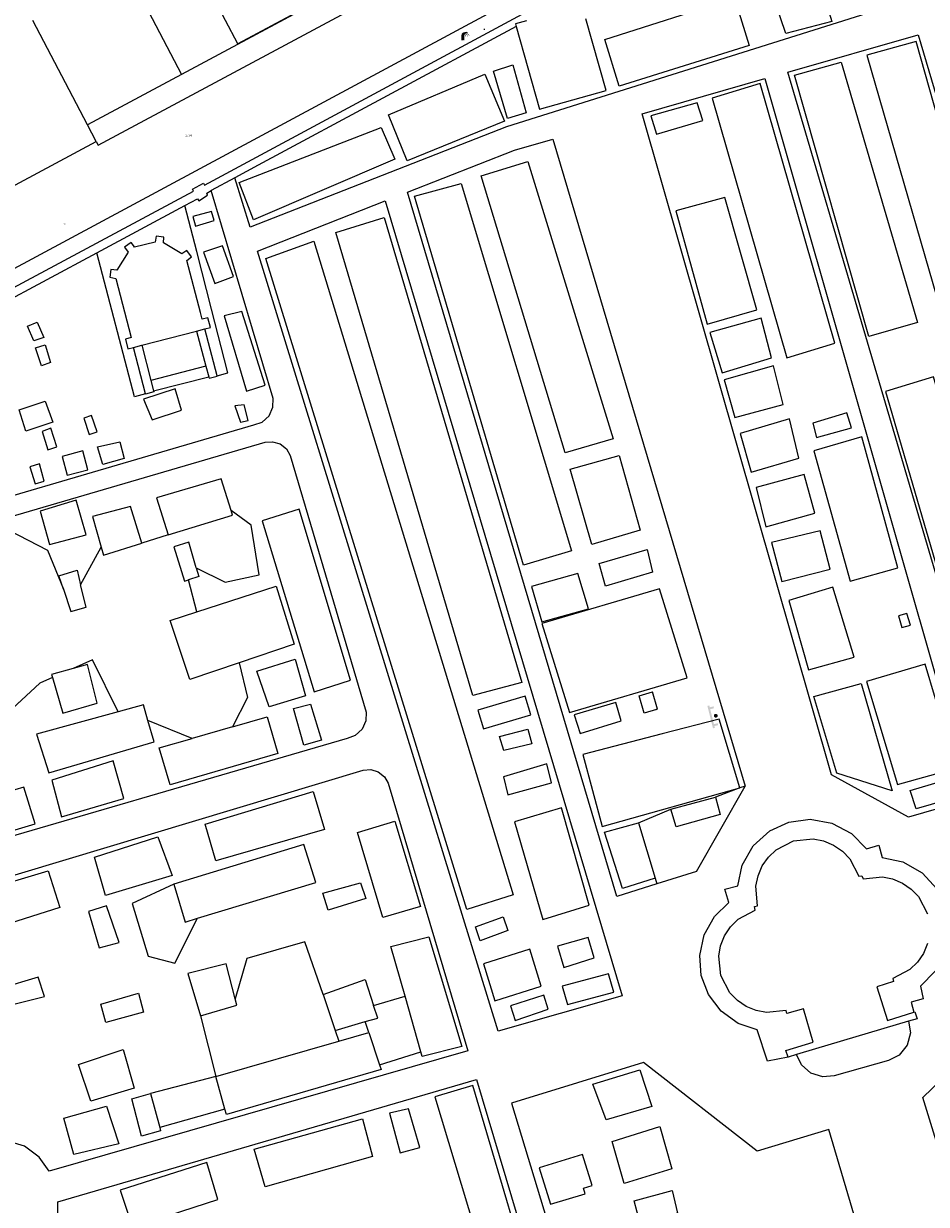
# Model space of a CAD drawing. Header units: metres. Extents: x 197457 to 198138, y 353986 to 354984.
# Tile 197 of 217: x 197818 to 197865, y 354872 to 354933. Entities that reach past the tile are written whole.
import ezdxf

# ---------------------------------------------------------------- set-up
doc = ezdxf.new("R2010")
doc.units = ezdxf.units.M
doc.header["$MEASUREMENT"] = 0
for name, color, linetype, lineweight, true_color in [('bank', 7, 'Continuous', 0, 0x681648), ('elektrakast', 7, 'Continuous', 0, 0x104b6e), ('lichtmast', 7, 'Continuous', 0, 0x104b6e)]:
    doc.layers.add(name, color=color, linetype=linetype, lineweight=lineweight, true_color=true_color)
for name, color, linetype, lineweight in [('bijgebouw', 1, 'Continuous', 13), ('Grens maaiveld', 253, 'Continuous', 0), ('Hoogtepunt', 7, 'Continuous', 0), ('kant muur', 30, 'Continuous', 0), ('kant onverhard', 7, 'Continuous', 0), ('kant verharding', 7, 'Continuous', 0), ('muur breder dan 30cm', 30, 'Continuous', 0), ('raster geen IMGeo', 7, 'Continuous', 0), ('vlakafsluiter', 1, 'Continuous', 0), ('waterleidingput', 132, 'Continuous', 0)]:
    doc.layers.add(name, color=color, linetype=linetype, lineweight=lineweight)
doc.styles.add('Style-WORKING', font='WORKING.shx')

# ---------------------------------------------------------------- blocks, each defined once
blk = doc.blocks.new('bank')
at = {"layer": 'bank', "linetype": 'Continuous', "lineweight": 0, "true_color": 0xde7233}
blk.add_hatch(color=13, dxfattribs=at).paths.add_polyline_path([(0.4, 0), (0.4, 0.2), (-0.4, 0.2), (-0.4, 0), (-0.5, 0), (-0.5, 0.2), (-0.6, 0.2), (-0.6, 0.3), (0.6, 0.3), (0.6, 0.2), (0.5, 0.2), (0.5, 0)])
at = {"layer": 'bank', "linetype": 'Continuous', "lineweight": 0, "true_color": 0x6a2d14}
blk.add_hatch(color=26, dxfattribs=at).paths.add_polyline_path([(0.1, 0, 1), (-0.1, 0, 1)])
blk = doc.blocks.new('waterleidingput')
at = {"layer": 'waterleidingput', "linetype": 'Continuous', "lineweight": 0, "true_color": 0x248bcb}
h = blk.add_hatch(color=142, dxfattribs=at)
edge = h.paths.add_edge_path()
edge.add_spline(control_points=[(0.44, 0), (0.44, 0.04), (0.43, 0.09), (0.36, 0.2), (0.28, 0.26), (0.09, 0.32), (-0.02, 0.33), (-0.22, 0.29), (-0.31, 0.24), (-0.42, 0.12), (-0.44, 0.06), (-0.44, -0.06), (-0.42, -0.12), (-0.33, -0.22), (-0.28, -0.26), (-0.1, -0.33), (0.04, -0.33), (0.27, -0.27), (0.37, -0.2), (0.43, -0.08), (0.44, -0.04), (0.44, 0)], knot_values=[0, 0, 0, 0, 0.060484, 0.060484, 0.178041, 0.178041, 0.295599, 0.295599, 0.413157, 0.413157, 0.498623, 0.498623, 0.584089, 0.584089, 0.669555, 0.669555, 0.808438, 0.808438, 0.94732, 0.94732, 1, 1, 1, 1], degree=3, periodic=0)
edge = h.paths.add_edge_path(flags=16)
edge.add_ellipse((0, 0), major_axis=(0.392, 0), ratio=0.689655, start_angle=0, end_angle=360)
for points in [[(-0.05, -0.09, -0.141608), (-0.09, -0.05), (-0.1, -0.09), (-0.17, 0.18), (-0.22, 0.18), (-0.12, -0.17), (-0.07, -0.17)], [(0.03, 0.18), (-0.02, 0.18), (-0.05, 0.09, -0.269854), (0.05, 0.09)], [(0.23, 0.18), (0.18, 0.18), (0.1, -0.09), (0.09, -0.05, -0.141608), (0.05, -0.09), (0.08, -0.17), (0.13, -0.17)]]:
    blk.add_hatch(color=142, dxfattribs=at).paths.add_polyline_path(points)
at = {"layer": 'waterleidingput', "linetype": 'Continuous', "lineweight": 0, "true_color": 0x104b6e}
blk.add_hatch(color=156, dxfattribs=at).paths.add_polyline_path([(0.1, 0, 1), (-0.1, 0, 1)])
blk = doc.blocks.new('kast_1')
at = {"layer": 'elektrakast', "linetype": 'Continuous', "lineweight": 0, "true_color": 0xbd2877}
h = blk.add_hatch(color=232, dxfattribs=at)
edge = h.paths.add_edge_path()
edge.add_arc((0, 0), 0.1, 0, 360)
edge.add_line((0, -0.1), (0.34, -0.1))
edge.add_line((0.34, -0.1), (0.34, 0.47))
edge.add_line((0.34, 0.47), (-0.34, 0.47))
edge.add_line((-0.34, 0.47), (-0.34, -0.1))
edge.add_line((-0.34, -0.1), (0, -0.1))
edge = h.paths.add_edge_path(flags=16)
edge.add_arc((-0.2, 0.31), 0.0607, 0, 360)
at = {"layer": 'elektrakast', "linetype": 'Continuous', "lineweight": 0, "true_color": 0x681648}
blk.add_hatch(color=219, dxfattribs=at).paths.add_polyline_path([(-0.1, 0, 1), (0.1, 0, 1)])
at = {"layer": 'elektrakast', "color": 232, "linetype": 'Continuous', "lineweight": 0, "true_color": 0xbd2877, "extrusion": (0, 0, -1)}
blk.add_solid([(-0.34, 0.65), (0.34, 0.65), (-0.34, 0.55), (0.34, 0.55)], dxfattribs=at)
blk = doc.blocks.new('lichtmast')
at = {"layer": 'lichtmast', "linetype": 'Continuous', "lineweight": 0, "true_color": 0xbd2877}
for points in [[(0.15, 0.42, -0.344151), (0.3, 0.61), (0.43, 0.64, 0.960861), (0.4, 0.79), (0.1, 0.74, 0.366629), (-0.15, 0.45), (-0.15, -0.1), (0, -0.1, -0.414214), (-0.1, 0, -1), (0.1, 0, -0.414214), (0, -0.1), (0.15, -0.1)], [(0.35, 0.55, 1), (0.3, 0.56), (0.23, 0.32, 1), (0.28, 0.31)], [(0.42, 0.58, 1), (0.38, 0.57), (0.44, 0.33, 1), (0.48, 0.34)], [(0.49, 0.61, 1), (0.45, 0.58), (0.63, 0.4, 1), (0.66, 0.43)]]:
    blk.add_hatch(color=232, dxfattribs=at).paths.add_polyline_path(points)
at = {"layer": 'lichtmast', "linetype": 'Continuous', "lineweight": 0, "true_color": 0x681648}
blk.add_hatch(color=219, dxfattribs=at).paths.add_polyline_path([(-0.1, 0, 1), (0.1, 0, 1)])

msp = doc.modelspace()

# ---------------------------------------------------------------- linework, layer by layer
at = {"layer": 'bijgebouw', "linetype": 'Continuous', "lineweight": 13}
for p, q in [((197824.184, 354916.674), (197827.02, 354917.406)), ((197827.02, 354917.406), (197827.46, 354917.52)), ((197823.755, 354916.563), (197824.184, 354916.674)), ((197858.156, 354879.893), (197857.713, 354879.756))]:
    msp.add_line(p, q, dxfattribs=at)
at = {"layer": 'bijgebouw', "linetype": 'Continuous', "lineweight": 13, "flags": 128}
for points in [[(197844.141, 354933.491), (197843.573, 354933.336), (197843.61, 354933.205)], [(197843.61, 354933.205), (197844.82, 354928.912), (197848.282, 354929.88), (197847.215, 354933.591)], [(197827.237, 354918.367), (197826.53, 354921.073), (197826.77, 354921.264), (197826.526, 354921.585), (197826.276, 354921.416), (197825.311, 354921.981), (197825.341, 354922.273), (197824.938, 354922.336), (197824.885, 354922.02), (197823.813, 354921.761), (197823.755, 354921.838)], [(197823.755, 354921.838), (197823.631, 354922.001), (197823.297, 354921.751), (197823.483, 354921.503), (197822.896, 354920.557), (197822.589, 354920.597), (197822.536, 354920.194), (197822.836, 354920.13), (197823.636, 354917.069), (197823.345, 354916.994), (197823.475, 354916.491), (197823.755, 354916.563)], [(197827.46, 354917.52), (197827.748, 354917.594), (197827.616, 354918.096), (197827.326, 354918.028), (197827.237, 354918.367)], [(197857.713, 354879.756), (197857.602, 354880.11), (197859.021, 354880.532), (197858.51, 354882.269), (197857.657, 354882.019), (197857.611, 354882.183), (197856.6, 354882.078), (197856.062, 354882.179), (197855.545, 354882.39), (197855.082, 354882.702), (197854.7, 354883.094), (197854.225, 354883.993), (197854.114, 354885.004), (197854.211, 354885.542), (197854.419, 354886.06), (197854.729, 354886.525), (197855.118, 354886.91), (197856.014, 354887.39), (197855.97, 354887.567), (197856.134, 354887.614), (197856.047, 354888.629), (197856.157, 354889.165), (197856.377, 354889.679), (197856.697, 354890.137), (197857.094, 354890.514), (197858.001, 354890.977), (197859.015, 354891.076), (197859.553, 354890.972), (197860.069, 354890.758), (197860.531, 354890.444), (197860.913, 354890.051), (197861.386, 354889.149), (197861.539, 354889.168), (197861.602, 354889.014), (197862.605, 354889.107), (197863.136, 354889.002), (197863.646, 354888.788), (197864.101, 354888.474), (197864.476, 354888.084), (197864.938, 354887.189)], [(197864.941, 354885.655), (197864.732, 354885.144), (197864.422, 354884.685), (197864.035, 354884.307), (197863.145, 354883.836), (197863.187, 354883.677), (197862.321, 354883.401), (197862.866, 354881.663), (197864.241, 354882.092)], [(197864.241, 354882.092), (197864.296, 354882.109), (197864.407, 354881.756), (197863.961, 354881.624)], [(197863.961, 354881.624), (197859.138, 354880.196), (197858.156, 354879.893)]]:
    msp.add_lwpolyline(points, dxfattribs=at)
at = {"layer": 'Grens maaiveld', "linetype": 'Continuous', "lineweight": 0}
for p, q in [((197829.019, 354925.355), (197827.794, 354924.688)), ((197821.856, 354921.462), (197826.424, 354923.913)), ((197805.161, 354912.502), (197821.856, 354921.462)), ((197827.511, 354915.593), (197824.658, 354914.853)), ((197824.799, 354914.312), (197827.66, 354915.042)), ((197828.893, 354896.891), (197826.795, 354896.287)), ((197851.627, 354892.612), (197853.954, 354893.242)), ((197851.901, 354891.698), (197851.627, 354892.612)), ((197849.958, 354891.908), (197850.827, 354889.037)), ((197833.595, 354883.005), (197834.227, 354881.15)), ((197838.668, 354880.033), (197837.847, 354882.918)), ((197834.227, 354881.15), (197835.783, 354881.604)), ((197828.023, 354878.758), (197834.416, 354880.595)), ((197834.416, 354880.595), (197835.97, 354881.041)), ((197835.97, 354881.041), (197836.523, 354879.373)), ((197828.499, 354877.073), (197828.023, 354878.758)), ((197824.644, 354877.88), (197825.122, 354876.117))]:
    msp.add_line(p, q, dxfattribs=at)
at = {"layer": 'Grens maaiveld', "linetype": 'Continuous', "lineweight": 0, "flags": 128}
for points in [[(197776.814, 354898.003), (197777.358, 354898.308), (197777.441, 354898.185), (197826.875, 354924.656), (197826.825, 354924.765), (197827.383, 354925.07), (197827.45, 354924.978), (197862.426, 354943.805), (197862.358, 354943.917), (197862.933, 354944.219), (197862.991, 354944.109), (197874.818, 354950.417), (197874.759, 354950.507), (197875.288, 354950.79), (197875.443, 354950.509)], [(197859.224, 354935.936), (197859.98, 354933.466), (197857.595, 354932.838), (197856.8, 354935.182), (197859.224, 354935.936)], [(197848.951, 354930.107), (197848.202, 354932.521), (197854.932, 354934.691), (197855.687, 354932.211), (197848.951, 354930.107)], [(197843.61, 354933.205), (197830.232, 354926.016), (197829.019, 354925.355)], [(197869.179, 354915.371), (197864.365, 354932.428), (197861.804, 354931.707), (197866.728, 354914.67), (197869.179, 354915.371)], [(197844.135, 354928.718), (197843.158, 354928.432), (197842.438, 354930.881), (197843.444, 354931.204), (197844.135, 354928.718)], [(197864.424, 354917.85), (197861.904, 354917.119), (197858.054, 354930.681), (197860.473, 354931.35), (197864.424, 354917.85)], [(197837.964, 354926.231), (197836.982, 354928.624), (197841.983, 354930.73), (197843.004, 354928.288), (197837.964, 354926.231)], [(197856.274, 354930.247), (197853.779, 354929.478), (197857.655, 354916.022), (197860.136, 354916.773), (197856.274, 354930.247)], [(197853.29, 354928.327), (197853.002, 354929.247), (197850.592, 354928.573), (197850.892, 354927.609), (197853.29, 354928.327)], [(197836.613, 354927.969), (197837.308, 354926.312), (197829.992, 354923.179), (197829.245, 354925.103), (197836.613, 354927.969)], [(197841.802, 354925.46), (197844.222, 354926.195), (197848.649, 354911.812), (197846.144, 354911.087), (197841.802, 354925.46)], [(197826.424, 354923.913), (197827.085, 354924.268), (197827.142, 354924.163), (197827.605, 354924.448), (197827.57, 354924.566), (197827.794, 354924.688)], [(197846.487, 354906.01), (197843.988, 354905.276), (197838.343, 354924.408), (197840.755, 354925.067), (197846.487, 354906.01)], [(197853.522, 354917.764), (197856.091, 354918.502), (197854.429, 354924.328), (197851.894, 354923.638), (197853.522, 354917.764)], [(197827.942, 354923.135), (197827.803, 354923.611), (197826.845, 354923.34), (197826.969, 354922.843), (197827.942, 354923.135)], [(197834.256, 354922.511), (197836.761, 354923.299), (197843.901, 354899.194), (197841.354, 354898.507), (197834.256, 354922.511)], [(197827.971, 354919.872), (197828.944, 354920.243), (197828.37, 354921.823), (197827.388, 354921.505), (197827.971, 354919.872)], [(197843.458, 354888.184), (197841.047, 354887.412), (197830.623, 354921.178), (197833.109, 354922.061), (197843.458, 354888.184)], [(197829.623, 354914.288), (197830.587, 354914.599), (197829.379, 354918.42), (197828.463, 354918.202), (197829.623, 354914.288)], [(197854.288, 354915.241), (197856.845, 354916.013), (197856.325, 354918.072), (197853.648, 354917.33), (197854.288, 354915.241)], [(197819.113, 354917.066), (197818.593, 354916.905), (197818.264, 354917.667), (197818.758, 354917.864), (197819.113, 354917.066)], [(197819.46, 354915.783), (197818.99, 354915.598), (197818.678, 354916.541), (197819.178, 354916.7), (197819.46, 354915.783)], [(197854.959, 354912.928), (197857.465, 354913.601), (197856.956, 354915.607), (197854.392, 354914.876), (197854.959, 354912.928)], [(197865.265, 354915.029), (197862.767, 354914.271), (197866.978, 354899.83), (197869.51, 354900.57), (197865.265, 354915.029)], [(197824.736, 354912.805), (197826.258, 354913.306), (197825.918, 354914.417), (197824.287, 354913.877), (197824.736, 354912.805)], [(197817.832, 354913.324), (197819.178, 354913.78), (197819.581, 354912.676), (197818.176, 354912.225), (197817.832, 354913.324)], [(197821.456, 354912.038), (197821.881, 354912.178), (197821.583, 354913.034), (197821.181, 354912.895), (197821.456, 354912.038)], [(197829.304, 354912.678), (197829.709, 354912.775), (197829.505, 354913.591), (197829.021, 354913.528), (197829.304, 354912.678)], [(197860.754, 354913.16), (197859.001, 354912.631), (197859.194, 354911.893), (197861.007, 354912.387), (197860.754, 354913.16)], [(197855.801, 354910.099), (197858.269, 354910.815), (197857.787, 354912.865), (197855.225, 354912.102), (197855.801, 354910.099)], [(197819.788, 354911.414), (197819.478, 354912.367), (197819.025, 354912.204), (197819.314, 354911.244), (197819.788, 354911.414)], [(197861.543, 354911.929), (197859.053, 354911.196), (197860.934, 354904.439), (197863.41, 354905.133), (197861.543, 354911.929)], [(197820.324, 354909.93), (197821.391, 354910.215), (197821.126, 354911.194), (197820.054, 354910.9), (197820.324, 354909.93)], [(197823.049, 354911.665), (197823.272, 354910.808), (197822.173, 354910.491), (197821.894, 354911.407), (197823.049, 354911.665)], [(197846.411, 354910.249), (197848.953, 354910.961), (197850.044, 354907.088), (197847.536, 354906.338), (197846.411, 354910.249)], [(197818.664, 354909.484), (197819.135, 354909.62), (197818.886, 354910.522), (197818.388, 354910.371), (197818.664, 354909.484)], [(197856.565, 354907.266), (197859.104, 354907.965), (197858.545, 354909.972), (197856.061, 354909.294), (197856.565, 354907.266)], [(197828.828, 354908.098), (197828.303, 354909.746), (197824.945, 354908.756), (197825.55, 354906.836)], [(197821.302, 354906.85), (197820.79, 354908.64), (197818.912, 354908.078), (197819.404, 354906.337), (197821.302, 354906.85)], [(197824.187, 354906.414), (197823.602, 354908.319), (197821.63, 354907.788), (197822.082, 354906.203)], [(197832.352, 354908.181), (197830.44, 354907.571), (197833.131, 354898.7), (197835.023, 354899.313), (197832.352, 354908.181)], [(197825.55, 354906.836), (197828.903, 354907.863), (197828.828, 354908.098)], [(197857.39, 354904.417), (197859.893, 354905.069), (197859.379, 354907.055), (197856.846, 354906.454), (197857.39, 354904.417)], [(197822.082, 354906.203), (197822.202, 354905.784), (197824.187, 354906.414)], [(197827.013, 354905.131), (197826.628, 354906.456), (197825.848, 354906.219), (197826.403, 354904.434), (197826.606, 354904.502)], [(197847.913, 354905.365), (197850.403, 354906.09), (197850.688, 354904.915), (197848.237, 354904.182), (197847.913, 354905.365)], [(197827.013, 354905.131), (197827.143, 354904.683), (197826.606, 354904.502)], [(197820.124, 354904.024), (197819.893, 354904.722), (197820.836, 354905.008), (197821.017, 354904.253)], [(197847.354, 354903.005), (197846.802, 354904.845), (197844.409, 354904.159), (197844.947, 354902.331), (197847.354, 354903.005)], [(197820.124, 354904.024), (197820.505, 354902.87), (197821.298, 354903.085), (197821.017, 354904.253)], [(197827.05, 354902.846), (197831.165, 354904.175), (197832.091, 354901.174), (197829.24, 354900.207)], [(197852.484, 354899.426), (197851.052, 354904.046), (197844.941, 354902.239), (197846.382, 354897.638), (197852.484, 354899.426)], [(197861.145, 354900.499), (197860.039, 354904.136), (197857.755, 354903.441), (197858.767, 354899.846), (197861.145, 354900.499)], [(197829.24, 354900.207), (197826.679, 354899.339), (197825.658, 354902.396), (197827.05, 354902.846)], [(197863.878, 354902.768), (197863.443, 354902.64), (197863.61, 354902.041), (197864.066, 354902.157), (197863.878, 354902.768)], [(197832.682, 354898.501), (197830.8, 354897.928), (197830.157, 354899.779), (197832.147, 354900.391), (197832.682, 354898.501)], [(197820.628, 354899.921), (197819.503, 354899.608), (197819.551, 354899.441)], [(197819.551, 354899.441), (197820.087, 354897.597), (197821.874, 354898.122), (197821.368, 354900.127), (197820.628, 354899.921)], [(197864.822, 354900.136), (197861.787, 354899.241), (197863.383, 354893.891), (197866.425, 354894.746), (197864.822, 354900.136)], [(197863.113, 354893.567), (197860.246, 354894.489), (197859.05, 354898.455), (197861.497, 354899.13), (197863.113, 354893.567)], [(197841.616, 354897.754), (197841.913, 354896.78), (197844.368, 354897.507), (197844.084, 354898.477), (197841.616, 354897.754)], [(197850.888, 354897.784), (197850.255, 354897.596), (197849.982, 354898.492), (197850.679, 354898.696)], [(197850.888, 354897.784), (197850.945, 354897.801), (197850.679, 354898.696)], [(197824.51, 354897.215), (197824.275, 354898.03), (197822.958, 354897.668)], [(197832.056, 354897.838), (197832.945, 354898.064), (197833.506, 354896.2), (197832.587, 354895.937), (197832.056, 354897.838)], [(197846.618, 354897.505), (197846.929, 354896.542), (197849.059, 354897.206), (197848.773, 354898.146), (197846.618, 354897.505)], [(197822.958, 354897.668), (197818.733, 354896.508), (197819.365, 354894.509), (197824.825, 354896.119), (197824.51, 354897.215)], [(197828.893, 354896.891), (197830.691, 354897.409), (197831.246, 354895.512), (197825.659, 354893.878), (197825.1, 354895.799), (197826.795, 354896.287)], [(197855.203, 354893.733), (197854.144, 354897.292), (197851.177, 354896.518)], [(197844.217, 354896.765), (197844.423, 354896.011), (197842.973, 354895.668), (197842.752, 354896.393), (197844.217, 354896.765)], [(197851.177, 354896.518), (197847.074, 354895.448), (197848.073, 354891.72), (197855.203, 354893.733)], [(197819.519, 354894.124), (197820.02, 354892.219), (197823.263, 354893.167), (197822.699, 354895.125), (197819.519, 354894.124)], [(197842.949, 354894.304), (197843.18, 354893.367), (197845.442, 354893.993), (197845.194, 354894.972), (197842.949, 354894.304)], [(197866.55, 354894.33), (197866.819, 354893.339), (197864.358, 354892.639), (197864.051, 354893.583), (197866.55, 354894.33)], [(197814.794, 354892.79), (197815.356, 354890.869), (197818.654, 354891.857), (197818.074, 354893.765), (197814.794, 354892.79)], [(197833.084, 354893.532), (197833.661, 354891.563), (197828.035, 354889.94), (197827.482, 354891.844), (197833.084, 354893.532)], [(197853.954, 354893.242), (197854.19, 354892.336), (197851.901, 354891.698)], [(197845.955, 354892.687), (197843.525, 354891.968), (197844.991, 354886.908), (197847.388, 354887.65), (197845.955, 354892.687)], [(197835.373, 354891.404), (197837.315, 354891.99), (197838.642, 354887.58), (197836.695, 354887.001), (197835.373, 354891.404)], [(197850.827, 354889.037), (197849.124, 354888.503), (197848.199, 354891.425), (197849.958, 354891.908)], [(197825.023, 354891.192), (197825.761, 354889.178), (197822.305, 354888.15), (197821.73, 354890.13), (197825.023, 354891.192)], [(197827.087, 354886.967), (197833.22, 354888.824), (197832.601, 354890.79), (197825.851, 354888.735)], [(197819.338, 354889.419), (197819.932, 354887.518), (197816.596, 354886.471), (197815.982, 354888.426), (197819.338, 354889.419)], [(197825.851, 354888.735), (197826.435, 354886.77), (197827.087, 354886.967)], [(197835.814, 354887.983), (197833.864, 354887.379), (197833.581, 354888.26), (197835.54, 354888.794), (197835.814, 354887.983)], [(197821.421, 354887.31), (197821.988, 354885.435), (197823.014, 354885.713), (197822.364, 354887.603), (197821.421, 354887.31)], [(197843.171, 354886.332), (197841.746, 354885.794), (197841.494, 354886.517), (197842.937, 354887.046), (197843.171, 354886.332)], [(197837.847, 354882.918), (197837.112, 354885.497), (197839.087, 354886.009), (197840.786, 354880.317), (197838.736, 354879.795), (197838.668, 354880.033)], [(197845.759, 354885.516), (197846.077, 354884.418), (197847.649, 354884.905), (197847.345, 354885.973), (197845.759, 354885.516)], [(197841.917, 354884.593), (197842.507, 354882.682), (197844.904, 354883.45), (197844.32, 354885.363), (197841.917, 354884.593)], [(197829.032, 354882.792), (197828.564, 354884.593), (197826.587, 354884.097), (197827.227, 354881.907)], [(197819.144, 354882.916), (197818.816, 354883.918), (197816.865, 354883.326), (197817.138, 354882.4), (197819.144, 354882.916)], [(197833.595, 354883.005), (197835.771, 354883.794), (197836.212, 354882.447)], [(197845.993, 354883.45), (197846.271, 354882.49), (197848.674, 354883.129), (197848.4, 354884.091), (197845.993, 354883.45)], [(197822.327, 354881.552), (197822.072, 354882.512), (197824.028, 354883.082), (197824.276, 354882.094), (197822.327, 354881.552)], [(197827.227, 354881.907), (197829.12, 354882.451), (197829.032, 354882.792)], [(197835.783, 354881.604), (197836.426, 354881.792), (197836.212, 354882.447)], [(197843.321, 354882.418), (197843.553, 354881.667), (197845.269, 354882.255), (197845.05, 354882.972), (197843.321, 354882.418)], [(197821.552, 354877.485), (197820.903, 354879.378), (197823.225, 354880.168), (197823.791, 354878.159), (197821.552, 354877.485)], [(197836.523, 354879.373), (197836.606, 354879.121), (197828.581, 354876.784), (197828.499, 354877.073)], [(197848.28, 354876.518), (197847.593, 354878.358), (197850.026, 354879.107), (197850.641, 354877.198), (197848.28, 354876.518)], [(197843.217, 354865.035), (197845.111, 354865.613), (197841.363, 354878.289), (197839.393, 354877.711), (197843.217, 354865.035)], [(197825.122, 354876.117), (197825.167, 354875.951), (197824.183, 354875.665), (197823.668, 354877.606), (197824.644, 354877.88)], [(197822.365, 354877.214), (197822.999, 354875.271), (197820.658, 354874.714), (197820.149, 354876.594), (197822.365, 354877.214)], [(197838.613, 354875.085), (197838.028, 354877.091), (197837.045, 354876.854), (197837.6, 354874.797), (197838.613, 354875.085)], [(197830.586, 354873.04), (197830.012, 354874.992), (197835.635, 354876.568), (197836.158, 354874.614), (197830.586, 354873.04)], [(197848.591, 354875.397), (197851.057, 354876.17), (197851.676, 354873.978), (197849.205, 354873.215), (197848.591, 354875.397)], [(197847.048, 354874.716), (197844.806, 354874.026), (197845.385, 354872.146), (197847.188, 354872.682), (197847.103, 354872.973), (197847.555, 354873.108), (197847.048, 354874.716)], [(197828.128, 354872.383), (197827.569, 354874.293), (197823.063, 354872.868), (197823.706, 354870.953), (197828.128, 354872.383)], [(197849.726, 354872.321), (197851.697, 354872.846), (197851.986, 354871.669), (197850.047, 354871.13), (197849.726, 354872.321)]]:
    msp.add_lwpolyline(points, dxfattribs=at)
at = {"layer": 'kant muur', "linetype": 'Continuous', "lineweight": 0}
for p, q in [((197829.019, 354925.355), (197827.794, 354924.688)), ((197821.856, 354921.462), (197826.424, 354923.913)), ((197805.161, 354912.502), (197821.856, 354921.462))]:
    msp.add_line(p, q, dxfattribs=at)
at = {"layer": 'kant muur', "linetype": 'Continuous', "lineweight": 0, "flags": 128}
for points in [[(197776.814, 354898.003), (197777.358, 354898.308), (197777.441, 354898.185), (197826.875, 354924.656), (197826.825, 354924.765), (197827.383, 354925.07), (197827.45, 354924.978), (197862.426, 354943.805), (197862.358, 354943.917), (197862.933, 354944.219), (197862.991, 354944.109), (197874.818, 354950.417), (197874.759, 354950.507), (197875.288, 354950.79), (197875.443, 354950.509)], [(197843.61, 354933.205), (197830.232, 354926.016), (197829.019, 354925.355)], [(197826.424, 354923.913), (197827.085, 354924.268), (197827.142, 354924.163), (197827.605, 354924.448), (197827.57, 354924.566), (197827.794, 354924.688)], [(197827.942, 354923.135), (197827.803, 354923.611), (197826.845, 354923.34), (197826.969, 354922.843), (197827.942, 354923.135)]]:
    msp.add_lwpolyline(points, dxfattribs=at)
at = {"layer": 'kant onverhard', "linetype": 'Continuous', "lineweight": 0}
for p, q in [((197823.681, 354935.607), (197826.256, 354930.711)), ((197827.039, 354921.528), (197826.424, 354923.913)), ((197827.809, 354918.537), (197827.039, 354921.528)), ((197825.55, 354906.836), (197824.187, 354906.414)), ((197821.017, 354904.253), (197822.082, 354906.203)), ((197827.05, 354902.846), (197826.606, 354904.502)), ((197826.795, 354896.287), (197824.51, 354897.215)), ((197852.961, 354889.393), (197855.491, 354893.819)), ((197852.961, 354889.393), (197850.899, 354888.746)), ((197836.212, 354882.447), (197837.847, 354882.918)), ((197827.227, 354881.907), (197828.023, 354878.758)), ((197835.97, 354881.041), (197835.783, 354881.604)), ((197834.227, 354881.15), (197834.416, 354880.595)), ((197836.523, 354879.373), (197838.668, 354880.033)), ((197828.023, 354878.758), (197824.644, 354877.88)), ((197828.499, 354877.073), (197825.122, 354876.117))]:
    msp.add_line(p, q, dxfattribs=at)
at = {"layer": 'kant onverhard', "linetype": 'Continuous', "lineweight": 0, "flags": 128}
for points in [[(197861.5, 354942.782), (197863.942, 354934.542), (197843.104, 354928.005), (197829.813, 354922.786), (197829.019, 354925.355)], [(197857.695, 354930.836), (197864.468, 354932.769), (197876.858, 354890.967), (197870.098, 354888.828), (197857.695, 354930.836)], [(197850.138, 354928.679), (197856.514, 354930.499), (197867.198, 354893.135), (197863.954, 354892.212), (197859.958, 354894.406), (197850.138, 354928.679)], [(197850.899, 354888.746), (197848.838, 354888.099), (197837.97, 354924.61), (197843.531, 354926.793), (197845.511, 354927.358), (197855.491, 354893.819)], [(197805.161, 354912.502), (197806.898, 354907.031), (197807.05, 354906.649), (197807.361, 354906.329), (197807.772, 354906.159), (197808.184, 354906.159), (197830.006, 354912.538), (197830.429, 354912.688), (197830.789, 354913.013), (197830.99, 354913.455), (197831.006, 354913.903), (197827.794, 354924.688)], [(197830.192, 354921.556), (197836.818, 354924.158), (197849.105, 354882.94), (197842.68, 354881.106), (197830.192, 354921.556)], [(197824.382, 354914.153), (197823.816, 354913.999), (197821.856, 354921.462)], [(197828.095, 354915.09), (197828.659, 354915.237), (197827.809, 354918.537)], [(197807.223, 354903.728), (197807.189, 354904.122), (197807.318, 354904.531), (197807.598, 354904.855), (197807.951, 354905.033), (197830.592, 354911.645), (197830.975, 354911.673), (197831.37, 354911.553), (197831.691, 354911.294), (197831.882, 354910.96), (197835.836, 354897.654), (197835.82, 354897.206), (197835.619, 354896.764), (197835.259, 354896.439), (197834.836, 354896.289), (197812.781, 354889.852), (197812.369, 354889.852), (197811.957, 354890.022), (197811.646, 354890.341), (197811.494, 354890.724), (197807.223, 354903.728)], [(197827.013, 354905.131), (197828.508, 354904.381), (197830.276, 354904.761), (197829.87, 354907.352), (197828.828, 354908.098)], [(197814.283, 354905.709), (197815.733, 354906.619), (197817.297, 354907.084), (197819.293, 354906.05), (197820.124, 354904.024)], [(197822.958, 354897.668), (197821.633, 354900.369), (197820.628, 354899.921)], [(197829.24, 354900.207), (197829.676, 354898.401), (197828.893, 354896.891)], [(197819.551, 354899.441), (197818.894, 354899.148), (197816.764, 354897.179), (197812.466, 354897.538), (197811.108, 354898.375)], [(197812.794, 354886.69), (197812.759, 354887.084), (197812.888, 354887.493), (197813.168, 354887.817), (197813.521, 354887.995), (197835.68, 354894.644), (197836.063, 354894.672), (197836.458, 354894.552), (197836.778, 354894.293), (197836.97, 354893.96), (197841.108, 354880.097), (197819.382, 354873.85), (197818.865, 354874.583), (197818.099, 354875.142), (197817.192, 354875.416), (197816.295, 354875.387), (197812.794, 354886.69)], [(197825.851, 354888.735), (197823.684, 354887.728), (197824.523, 354885.005), (197825.896, 354884.628), (197827.087, 354886.967)], [(197833.595, 354883.005), (197832.651, 354885.749), (197829.633, 354884.873), (197829.032, 354882.792)], [(197864.711, 354877.663), (197870.195, 354882.983), (197881.606, 354846.017), (197879.999, 354844.301), (197875.4, 354842.874), (197864.711, 354877.663)], [(197862.294, 354839.84), (197862.937, 354840.072), (197863.65, 354840.188), (197864.401, 354840.163), (197865.147, 354839.987), (197865.843, 354839.666), (197866.449, 354839.222), (197866.939, 354838.691), (197867.302, 354838.112), (197870.715, 354839.146), (197859.834, 354876.008), (197856.118, 354874.891), (197850.221, 354879.481), (197843.364, 354877.369), (197856.326, 354834.679), (197859.544, 354835.697), (197852.204, 354859.293), (197853.033, 354859.556), (197859.536, 354839.027), (197862.294, 354839.84)], [(197818.123, 354869.487), (197818.896, 354869.86), (197819.522, 354870.538), (197819.844, 354871.403), (197819.828, 354872.261), (197841.552, 354878.61), (197847.241, 354859.549), (197823.457, 354852.269), (197818.123, 354869.487)]]:
    msp.add_lwpolyline(points, dxfattribs=at)
at = {"layer": 'kant verharding', "linetype": 'Continuous', "lineweight": 0}
for p, q in [((197826.256, 354930.711), (197821.378, 354928.095)), ((197821.832, 354927.229), (197821.378, 354928.095)), ((197809.406, 354920.6), (197821.832, 354927.229))]:
    msp.add_line(p, q, dxfattribs=at)
at = {"layer": 'kant verharding', "linetype": 'Continuous', "lineweight": 0, "flags": 128}
for points in [[(197808.801, 354980.682), (197814.19, 354977.661), (197817.656, 354975.665), (197819.391, 354974.678), (197822.86, 354972.677), (197831.489, 354967.572), (197834.902, 354965.513), (197836.606, 354964.473), (197838.316, 354963.411), (197845.079, 354959.169), (197852.646, 354944.86), (197826.256, 354930.711)], [(197802.18, 354912.391), (197886.679, 354957.801), (197887.129, 354957.316)], [(197821.832, 354927.229), (197821.929, 354927.04), (197854.943, 354944.748)], [(197821.378, 354928.095), (197818.536, 354933.508), (197818.542, 354933.511)], [(197857.713, 354879.756), (197856.643, 354879.554), (197856.117, 354881.172), (197855.129, 354881.513), (197854.243, 354882.149), (197853.581, 354883.016), (197853.211, 354883.994), (197853.129, 354885.036), (197853.359, 354886.102), (197853.89, 354887.055), (197854.639, 354887.784), (197854.435, 354888.469), (197855.101, 354888.641), (197855.333, 354889.717), (197855.905, 354890.719), (197856.76, 354891.495), (197857.76, 354891.954), (197858.851, 354892.097), (197859.987, 354891.894), (197861.005, 354891.35), (197861.773, 354890.562), (197862.426, 354890.745), (197862.6, 354890.113), (197863.674, 354889.884), (197864.676, 354889.316), (197865.455, 354888.468)], [(197865.351, 354884.226), (197864.575, 354883.449), (197864.724, 354882.79), (197864.094, 354882.614), (197864.241, 354882.092)], [(197863.961, 354881.624), (197864.055, 354881.025), (197863.888, 354880.386), (197863.469, 354879.874), (197862.93, 354879.597), (197860.104, 354878.795), (197859.513, 354878.743), (197858.901, 354878.938), (197858.418, 354879.361), (197858.156, 354879.893)]]:
    msp.add_lwpolyline(points, dxfattribs=at)
at = {"layer": 'muur breder dan 30cm', "linetype": 'Continuous', "lineweight": 0}
for p, q in [((197827.02, 354917.406), (197827.511, 354915.593)), ((197828.095, 354915.09), (197827.46, 354917.52)), ((197824.382, 354914.153), (197823.755, 354916.563)), ((197824.184, 354916.674), (197824.658, 354914.853)), ((197827.511, 354915.593), (197827.66, 354915.042)), ((197824.658, 354914.853), (197824.799, 354914.312))]:
    msp.add_line(p, q, dxfattribs=at)
at = {"layer": 'muur breder dan 30cm', "linetype": 'Continuous', "lineweight": 0, "flags": 128}
for points in [[(197827.66, 354915.042), (197827.683, 354914.959), (197828.101, 354915.066), (197828.095, 354915.09)], [(197824.799, 354914.312), (197824.813, 354914.259), (197824.385, 354914.143), (197824.382, 354914.153)]]:
    msp.add_lwpolyline(points, dxfattribs=at)
at = {"layer": 'raster geen IMGeo', "linetype": 'Continuous', "lineweight": 0, "flags": 128}
msp.add_lwpolyline([(197838.924, 354939.934), (197839.907, 354938.047), (197829.164, 354932.297), (197826.614, 354937.164)], dxfattribs=at)
at = {"layer": 'vlakafsluiter', "linetype": 'Continuous', "lineweight": 0}
for p, q in [((197855.203, 354893.733), (197853.954, 354893.242)), ((197855.491, 354893.819), (197855.203, 354893.733)), ((197849.958, 354891.908), (197851.627, 354892.612)), ((197850.827, 354889.037), (197850.899, 354888.746))]:
    msp.add_line(p, q, dxfattribs=at)

# ---------------------------------------------------------------- block references
at = {"layer": 'bank', "linetype": 'Continuous', "lineweight": 0, "rotation": 104.0084434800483}
msp.add_blockref('bank', (197853.966, 354897.464), dxfattribs=at)
at = {"layer": 'elektrakast', "linetype": 'Continuous', "lineweight": 0, "xscale": 0.1, "yscale": 0.1, "zscale": 0.1}
msp.add_blockref('kast_1', (197841.953, 354933.021), dxfattribs=at)
at = {"layer": 'lichtmast', "linetype": 'Continuous', "lineweight": 0, "xscale": 0.5, "yscale": 0.5}
msp.add_blockref('lichtmast', (197840.848, 354932.528), dxfattribs=at)
at = {"layer": 'waterleidingput', "linetype": 'Continuous', "lineweight": 0, "xscale": 0.1, "yscale": 0.1, "zscale": 0.1}
msp.add_blockref('waterleidingput', (197820.184, 354922.952), dxfattribs=at)

# ---------------------------------------------------------------- texts
at = {"layer": 'Hoogtepunt', "linetype": 'Continuous', "lineweight": 0, "style": 'Style-WORKING'}
msp.add_text('27.94', height=0.1, dxfattribs=at).set_placement((197826.458, 354927.495))
msp.add_text('27.94', height=0.1, dxfattribs=at).set_placement((197826.458, 354927.495))

doc.saveas('drawing.dxf')
